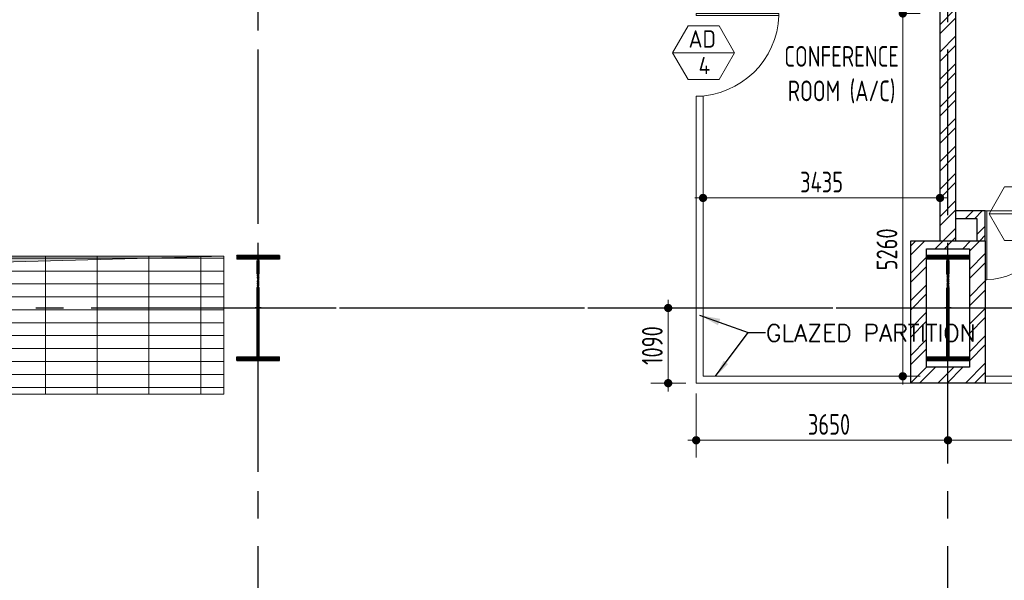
# Model space of a CAD drawing. Extents: x -287416 to 4934791, y -504132 to 1826789.
# Tile 186 of 256: x 520876 to 535150, y 184890 to 193020. Entities that reach past the tile are written whole.
import ezdxf
from ezdxf.enums import TextEntityAlignment as Align

# ---------------------------------------------------------------- set-up
doc = ezdxf.new("R2010")
doc.units = 0
doc.header["$LTSCALE"] = 800
doc.header["$MEASUREMENT"] = 0
for name, pattern in [('CENTER', [2, 1.25, -0.25, 0.25, -0.25]), ('CENTER2', [1.125, 0.75, -0.125, 0.125, -0.125]), ('CONTINOUS', [0])]:
    doc.linetypes.add(name, pattern=pattern)
doc.layers.get('0').update_dxf_attribs({"linetype": 'CONTINUOUS'})
doc.layers.get('DEFPOINTS').update_dxf_attribs({"linetype": 'CONTINUOUS'})
for name, color, linetype, lineweight in [('2CON', 1, 'CONTINUOUS', 13), ('A-REMOVABLE GRATING', 252, 'CONTINUOUS', 9), ('A-WIN TAG', 3, 'CONTINUOUS', 13), ('ALUMINIUM PART', 4, 'CONTINOUS', 13), ('DIM', 4, 'CONTINUOUS', 15), ('DOOR', 235, 'CONTINUOUS', 13), ('LEADER', 4, 'CONTINUOUS', 15), ('Opening', 30, 'CONTINUOUS', 15), ('T', 3, 'CONTINUOUS', 15), ('TEXT', 3, 'CONTINUOUS', 15), ('WALL HATCH', 251, 'CONTINUOUS', 13)]:
    doc.layers.add(name, color=color, linetype=linetype, lineweight=lineweight)
for name, color, linetype in [('COL', 1, 'CENTER'), ('GRID', 8, 'CENTER'), ('HATCH', 9, 'CONTINUOUS'), ('WALL', 6, 'CONTINUOUS')]:
    doc.layers.add(name, color=color, linetype=linetype)
doc.styles.add('ROAMNS', font='ROMANS.shx')
doc.styles.add('ROMANS', font='ISO9.shx', dxfattribs={"width": 0.8})
doc.styles.get("Standard").update_dxf_attribs({"font": 'ISO9'})
doc.dimstyles.new('barka INTERNAL DIM', dxfattribs={"dimscale": 100, "dimtxt": 3, "dimasz": 1.2, "dimexe": 2.5, "dimexo": 1.5, "dimgap": 0.8, "dimtad": 1, "dimdsep": 46, "dimtxsty": 'ROMANS', "dimblk": 'DDOT1', "dimcen": 0, "dimclrd": 256, "dimclre": 256, "dimclrt": 2, "dimadec": 0, "dimazin": 2, "dimtp": 0.1, "dimtm": 0.1, "dimtfac": 0.71, "dimtmove": 2, "dimatfit": 3, "dimlwd": -1, "dimlwe": -1, "dimarcsym": 0})
doc.dimstyles.get("Standard").update_dxf_attribs({"dimtxt": 0.18, "dimasz": 0.18, "dimexe": 0.18, "dimexo": 0.0625, "dimgap": 0.09, "dimtad": 0, "dimtih": 1, "dimtoh": 1, "dimdec": 4, "dimzin": 0, "dimdsep": 46, "dimtxsty": 'Standard', "dimcen": 0.09, "dimadec": 0, "dimazin": 0, "dimtfac": 1, "dimtdec": 4, "dimtofl": 0, "dimtmove": 0, "dimatfit": 3, "dimfxl": 1, "dimtolj": 1, "dimtzin": 0, "dimarcsym": 0})

# ---------------------------------------------------------------- blocks, each defined once
blk = doc.blocks.new('A$C1C927E47')
at = {"layer": 'COL'}
h = blk.add_hatch(dxfattribs=at)
h.set_pattern_fill('ANSI31', color=256, scale=100, style=0)
h.paths.add_polyline_path([(16, 0), (0, 0), (0, -710), (16, -710)])
h.paths.add_polyline_path([(16, 710), (0, 710), (0, 0), (16, 0)])
h.paths.add_polyline_path([(0, 710), (-16, 710), (-16, 0), (0, 0)])
h.paths.add_polyline_path([(0, 0), (-16, 0), (-16, -710), (0, -710)])
h.paths.add_polyline_path([(-310, -710), (-310, -760), (0, -760), (0, -710)])
h.paths.add_polyline_path([(310, -760), (310, -710), (0, -710), (0, -760)])
h.paths.add_polyline_path([(310, 710), (310, 760), (0, 760), (0, 710)])
h.paths.add_polyline_path([(-310, 760), (-310, 710), (0, 710), (0, 760)])
for p, q in [((310, 760), (-310, 760)), ((-310, 760), (-310, 710)), ((310, 760), (310, 710)), ((310, 710), (-310, 710)), ((-16, -710), (-16, 710)), ((16, -710), (16, 710)), ((-310, -710), (310, -710)), ((-310, -760), (-310, -710)), ((310, -760), (310, -710)), ((-310, -760), (310, -760))]:
    blk.add_line(p, q, dxfattribs=at)
at = {"layer": 'COL', "color": 2}
for p, q in [((0, -792), (0, 792)), ((44, 0), (-44, 0)), ((44, 0), (-44, 0))]:
    blk.add_line(p, q, dxfattribs=at)
blk = doc.blocks.new('DDOT1')
blk.add_line((-1, 0), (1, 0))
at = {"const_width": 0.5}
blk.add_lwpolyline([(-0.25, 0, 1), (0.25, 0, 1)], format="xyb", close=True, dxfattribs=at)
blk = doc.blocks.new('*D90')
at = {"layer": 'DEFPOINTS', "color": 0, "transparency": 16777216}
for p in [(534333, 188057), (530683, 187749), (534333, 186921)]:
    blk.add_point(p, dxfattribs=at)
at = {"layer": 'DIM', "transparency": 16777216}
for p, q in [((534333, 187907), (534333, 186671)), ((530683, 187599), (530683, 186671)), ((530803, 186921), (534213, 186921))]:
    blk.add_line(p, q, dxfattribs=at)
at = {"layer": 'DIM', "transparency": 16777216, "xscale": 119.9999999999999, "yscale": 119.9999999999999, "zscale": 119.9999999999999, "rotation": 180}
blk.add_blockref('DDOT1', (530683, 186921), dxfattribs=at)
at = {"layer": 'DIM', "transparency": 16777216, "xscale": 119.9999999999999, "yscale": 119.9999999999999, "zscale": 119.9999999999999}
blk.add_blockref('DDOT1', (534333, 186921), dxfattribs=at)
at = {"layer": 'DIM', "color": 2, "transparency": 16777216, "insert": (532609, 187151), "char_height": 300, "attachment_point": 5, "style": 'ROMANS'}
blk.add_mtext('3650', dxfattribs=at)
blk = doc.blocks.new('*D460')
at = {"layer": 'DEFPOINTS', "color": 0, "transparency": 16777216}
for p in [(533565, 193110), (533565, 187849), (533678, 187849)]:
    blk.add_point(p, dxfattribs=at)
at = {"layer": 'DIM', "transparency": 16777216}
for p, q in [((533678, 192990), (533678, 187969)), ((533715, 193110), (533928, 193110)), ((533715, 187849), (533928, 187849))]:
    blk.add_line(p, q, dxfattribs=at)
at = {"layer": 'DIM', "transparency": 16777216, "xscale": 119.9999999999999, "yscale": 119.9999999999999, "zscale": 119.9999999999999}
for p, rotation in [((533678, 193110), 90), ((533678, 187849), 270)]:
    blk.add_blockref('DDOT1', p, dxfattribs=dict(at, rotation=rotation))
at = {"layer": 'DIM', "color": 2, "transparency": 16777216, "insert": (533448, 189689), "char_height": 300, "attachment_point": 5, "rotation": 90, "style": 'ROMANS'}
blk.add_mtext('5260', dxfattribs=at)
blk = doc.blocks.new('*D463')
at = {"layer": 'DEFPOINTS', "color": 0, "transparency": 16777216}
for p in [(530277, 188839), (530683, 188839), (530683, 187749)]:
    blk.add_point(p, dxfattribs=at)
at = {"layer": 'DIM', "transparency": 16777216}
for p, q in [((530533, 188839), (530027, 188839)), ((530277, 187869), (530277, 188719)), ((530533, 187749), (530027, 187749))]:
    blk.add_line(p, q, dxfattribs=at)
at = {"layer": 'DIM', "transparency": 16777216, "xscale": 119.9999999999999, "yscale": 119.9999999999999, "zscale": 119.9999999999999}
for p, rotation in [((530277, 188839), 90), ((530277, 187749), 270)]:
    blk.add_blockref('DDOT1', p, dxfattribs=dict(at, rotation=rotation))
at = {"layer": 'DIM', "color": 2, "transparency": 16777216, "insert": (530047, 188294), "char_height": 300, "attachment_point": 5, "rotation": 90, "style": 'ROMANS'}
blk.add_mtext('1090', dxfattribs=at)
blk = doc.blocks.new('*D464')
at = {"layer": 'DEFPOINTS', "color": 0, "transparency": 16777216}
for p in [(530783, 190713), (534218, 190713), (530783, 190435)]:
    blk.add_point(p, dxfattribs=at)
at = {"layer": 'DIM', "transparency": 16777216}
for p, q in [((530783, 190563), (530783, 190185)), ((534218, 190563), (534218, 190185)), ((534098, 190435), (530903, 190435))]:
    blk.add_line(p, q, dxfattribs=at)
at = {"layer": 'DIM', "transparency": 16777216, "xscale": 119.9999999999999, "yscale": 119.9999999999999, "zscale": 119.9999999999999, "rotation": 180}
blk.add_blockref('DDOT1', (530783, 190435), dxfattribs=at)
at = {"layer": 'DIM', "transparency": 16777216, "xscale": 119.9999999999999, "yscale": 119.9999999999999, "zscale": 119.9999999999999}
blk.add_blockref('DDOT1', (534218, 190435), dxfattribs=at)
at = {"layer": 'DIM', "color": 2, "transparency": 16777216, "insert": (532501, 190665), "char_height": 300, "attachment_point": 5, "style": 'ROMANS'}
blk.add_mtext('3435', dxfattribs=at)
blk = doc.blocks.new('SERVICE BUILDING-ARCH$0$dd1')
at = {"layer": 'DOOR'}
blk.add_lwpolyline([(-1000, 975), (0, 975), (0, 1000), (-1000, 1000)], close=True, dxfattribs=at)
blk.add_arc((13, 1014), 1014, 182.2093, 269.2412, dxfattribs=at)
blk = doc.blocks.new('*D468')
at = {"layer": 'DEFPOINTS', "color": 0, "transparency": 16777216}
for p in [(534333, 187749), (538468, 187749), (538468, 186921)]:
    blk.add_point(p, dxfattribs=at)
at = {"layer": 'DIM', "transparency": 16777216}
for p, q in [((534333, 187599), (534333, 186671)), ((538468, 187599), (538468, 186671)), ((534453, 186921), (538348, 186921))]:
    blk.add_line(p, q, dxfattribs=at)
at = {"layer": 'DIM', "transparency": 16777216, "xscale": 119.9999999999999, "yscale": 119.9999999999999, "zscale": 119.9999999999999, "rotation": 180}
blk.add_blockref('DDOT1', (534333, 186921), dxfattribs=at)
at = {"layer": 'DIM', "transparency": 16777216, "xscale": 119.9999999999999, "yscale": 119.9999999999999, "zscale": 119.9999999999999}
blk.add_blockref('DDOT1', (538468, 186921), dxfattribs=at)
at = {"layer": 'DIM', "color": 2, "transparency": 16777216, "insert": (536401, 187151), "char_height": 300, "attachment_point": 5, "style": 'ROMANS'}
blk.add_mtext('4135', dxfattribs=at)

msp = doc.modelspace()

# ---------------------------------------------------------------- hatches: boundary and pattern name
at = {"layer": 'A-REMOVABLE GRATING'}
h = msp.add_hatch(dxfattribs=at)
h.set_pattern_fill('GRATE', color=256, scale=6000, style=0)
h.paths.add_polyline_path([(514833.3, 189591.2), (523833.3, 189589.2), (523833.3, 187588.9), (514833.3, 187588.9)])
at = {"layer": 'Opening'}
h = msp.add_hatch(color=5, dxfattribs=at)
h.dxf.hatch_style = 1
h.paths.add_polyline_path([(523833.3, 189589.2), (514833.3, 189591.2), (514833.3, 187588.9), (514833.3, 187588.9), (515041.3, 189354.8)])
at = {"layer": 'WALL HATCH'}
h = msp.add_hatch(dxfattribs=at)
h.set_pattern_fill('ANSI32', color=256, scale=750, style=0)
h.paths.add_polyline_path([(534448.3, 199869.2), (534218.3, 199869.2), (534218.3, 189814.2), (534448.3, 189814.2)])
h = msp.add_hatch(dxfattribs=at)
h.set_pattern_fill('ANSI32', color=256, scale=750, style=0)
h.paths.add_polyline_path([(534873.3, 190249.2), (534448.3, 190249.2), (534448.3, 190134.2), (534758.3, 190134.2), (534758.3, 189814.2), (534873.3, 189814.2)])
h = msp.add_hatch(dxfattribs=at)
h.set_pattern_fill('ANSI32', color=256, scale=750, style=0)
h.paths.add_polyline_path([(533793.3, 189814.2), (534873.3, 189814.2), (534873.3, 187749.2), (533793.3, 187749.2)])
h.paths.add_polyline_path([(534023.3, 189699.2), (534643.3, 189699.2), (534643.3, 187979.2), (534023.3, 187979.2)], flags=16)

# ---------------------------------------------------------------- linework, layer by layer
at = {"layer": '2CON'}
for p, q in [((531240.5, 192540), (530340.5, 192540)), ((534929.9, 190205.7), (535829.9, 190205.7))]:
    msp.add_line(p, q, dxfattribs=at)
at = {"layer": 'A-WIN TAG'}
for points in [[(530565.5, 192929.7), (530340.5, 192540), (530565.5, 192150.3), (531015.5, 192150.3), (531240.5, 192540), (531015.5, 192929.7)], [(535604.9, 190595.4), (535829.9, 190205.7), (535604.9, 189816), (535154.9, 189816), (534929.9, 190205.7), (535154.9, 190595.4)]]:
    msp.add_lwpolyline(points, close=True, dxfattribs=at)
at = {"layer": 'ALUMINIUM PART'}
for p, q in [((530683.3, 191910.5), (530783.3, 191910.5)), ((530683.3, 191909.5), (530683.3, 187749.2)), ((530783.3, 191909.5), (530783.3, 187849.2)), ((534873.3, 190249.2), (538468.4, 190249.2)), ((530783.3, 187849.2), (533793.3, 187849.2)), ((534873.3, 187849.2), (538468.4, 187849.2)), ((530683.3, 187749.2), (533793.3, 187749.2)), ((534873.3, 187749.2), (538468.4, 187749.2))]:
    msp.add_line(p, q, dxfattribs=at)
at = {"layer": 'GRID', "linetype": 'CENTER2', "ltscale": 4}
for p, q in [((534333.3, 157784.9), (534333.3, 224162.6)), ((524333.3, 157784.9), (524333.3, 202923.8)), ((524333.3, 186461.2), (524333.3, 202923.8)), ((457111.3, 188839.2), (559833.3, 188839.2)), ((523065.1, 188839.2), (570727.9, 188839.2))]:
    msp.add_line(p, q, dxfattribs=at)
at = {"layer": 'Opening'}
msp.add_lwpolyline([(514833.3, 189591.2), (523833.3, 189589.2), (523833.3, 187588.9), (514833.3, 187588.9)], close=True, dxfattribs=at)
msp.add_lwpolyline([(523833.3, 189589.2), (515041.3, 189354.8), (514833.3, 187588.4)], dxfattribs=at)
at = {"layer": 'WALL'}
for p, q in [((534218.3, 189814.2), (534218.3, 199869.2)), ((534448.3, 189814.2), (534448.3, 199869.2))]:
    msp.add_line(p, q, dxfattribs=at)
at = {"layer": 'WALL', "flags": 128}
for points in [[(534873.3, 189814.2), (534873.3, 190249.2), (534448.3, 190249.2)], [(534758.3, 189814.2), (534758.3, 190134.2), (534448.3, 190134.2)]]:
    msp.add_lwpolyline(points, dxfattribs=at)
at = {"layer": 'WALL'}
for points in [[(533793.3, 189814.2), (534873.3, 189814.2), (534873.3, 187749.2), (533793.3, 187749.2)], [(534023.3, 189699.2), (534643.3, 189699.2), (534643.3, 187979.2), (534023.3, 187979.2)]]:
    msp.add_lwpolyline(points, close=True, dxfattribs=at)

# ---------------------------------------------------------------- block references
at = {"layer": 'DOOR', "xscale": -1.199999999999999, "yscale": 1.199999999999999, "zscale": 1.199999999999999, "rotation": 359.9999999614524}
msp.add_blockref('SERVICE BUILDING-ARCH$0$dd1', (530683.3, 191909.5), dxfattribs=at)
at = {"layer": 'DOOR', "rotation": 90.00000003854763}
msp.add_blockref('SERVICE BUILDING-ARCH$0$dd1', (535873.3, 190249.2), dxfattribs=at)
at = {"layer": 'HATCH'}
for p in [(524333.3, 188839.2), (534333.3, 188839.2), (534333.3, 188839.2)]:
    msp.add_blockref('A$C1C927E47', p, dxfattribs=at)

# ---------------------------------------------------------------- texts
at = {"layer": 'A-WIN TAG'}
for s, p in [('AD', (530770.8, 192739.9)), ('4', (530802.1, 192354.1))]:
    msp.add_text(s, height=250, dxfattribs=at).set_placement(p, align=Align.MIDDLE)
at = {"layer": 'T', "insert": (531695, 188601), "char_height": 250, "width": 3021.429, "attachment_point": 1, "style": 'ROAMNS'}
msp.add_mtext('GLAZED PARTITION ', dxfattribs=at)
at = {"layer": 'TEXT', "insert": (532791.1, 192637.4), "char_height": 300, "width": 1617.362, "attachment_point": 2, "style": 'ROMANS'}
msp.add_mtext('CONFERENCE ROOM (A/C)', dxfattribs=at)

# ---------------------------------------------------------------- dimensions: what is measured, and where the dimension line sits
at = {"layer": 'DIM'}
for base, p1, p2, picture, middle in [((533678.2, 187849.2), (533565.1, 193109.5), (533565.1, 187849.2), '*D460', (533678.2, 189688.7)), ((530277, 188839.2), (530683.3, 187749.2), (530683.3, 188839.2), '*D463', (530277, 188294.2))]:
    dim = msp.add_linear_dim(base=base, p1=p1, p2=p2, angle=90, dimstyle='barka INTERNAL DIM', override={"dimdec": 0, "dimtmove": 0}, dxfattribs=at)
    dim.commit()
    dim.dimension.update_dxf_attribs({"geometry": picture, "text_midpoint": middle, "dimtype": 160})
for base, p1, p2, picture, middle in [((530783.3, 190434.7), (534218.3, 190713.1), (530783.3, 190713.1), '*D464', (532500.8, 190664.7)), ((538468.4, 186920.9), (534333.3, 187749.2), (538468.4, 187749.2), '*D468', (536400.9, 187150.9))]:
    dim = msp.add_linear_dim(base=base, p1=p1, p2=p2, dimstyle='barka INTERNAL DIM', override={"dimdec": 0, "dimtmove": 0}, dxfattribs=at)
    dim.commit()
    dim.dimension.update_dxf_attribs({"geometry": picture, "text_midpoint": middle})
dim = msp.add_linear_dim(base=(534333.3, 186920.9), p1=(530683.3, 187749.2), p2=(534333.3, 188056.8), dimstyle='barka INTERNAL DIM', override={"dimdec": 0, "dimtmove": 0}, dxfattribs=at)
dim.commit()
dim.dimension.update_dxf_attribs({"geometry": '*D90', "text_midpoint": (532608.8, 186920.9), "dimtype": 160})

# ---------------------------------------------------------------- leaders
at = {"layer": 'LEADER'}
for points, override in [([(530733.3, 188736.1), (531436.5, 188484.2), (531686.4, 188484.2)], {"dimtxt": 350, "dimasz": 300, "dimexe": 0, "dimexo": 0, "dimgap": 100, "dimtad": 0, "dimtih": 0, "dimtoh": 0, "dimdec": 0, "dimtxsty": 'ROMANS', "dimcen": 0, "dimclrd": 9, "dimclre": 9, "dimclrt": 256, "dimtdec": 0, "dimtix": 1, "dimtofl": 1, "dimatfit": 0}), ([(530964.7, 187849.2), (531436.5, 188484.2), (531686.4, 188484.2)], {"dimtxt": 350, "dimasz": 250, "dimexe": 0, "dimexo": 0, "dimgap": 100, "dimtad": 0, "dimtih": 0, "dimtoh": 0, "dimdec": 0, "dimtxsty": 'ROMANS', "dimcen": 0, "dimclrd": 9, "dimclre": 9, "dimclrt": 256, "dimtdec": 0, "dimtix": 1, "dimtofl": 1, "dimatfit": 0})]:
    msp.add_leader(points, dimstyle='Standard', override=override, dxfattribs=at)

doc.saveas('drawing.dxf')
